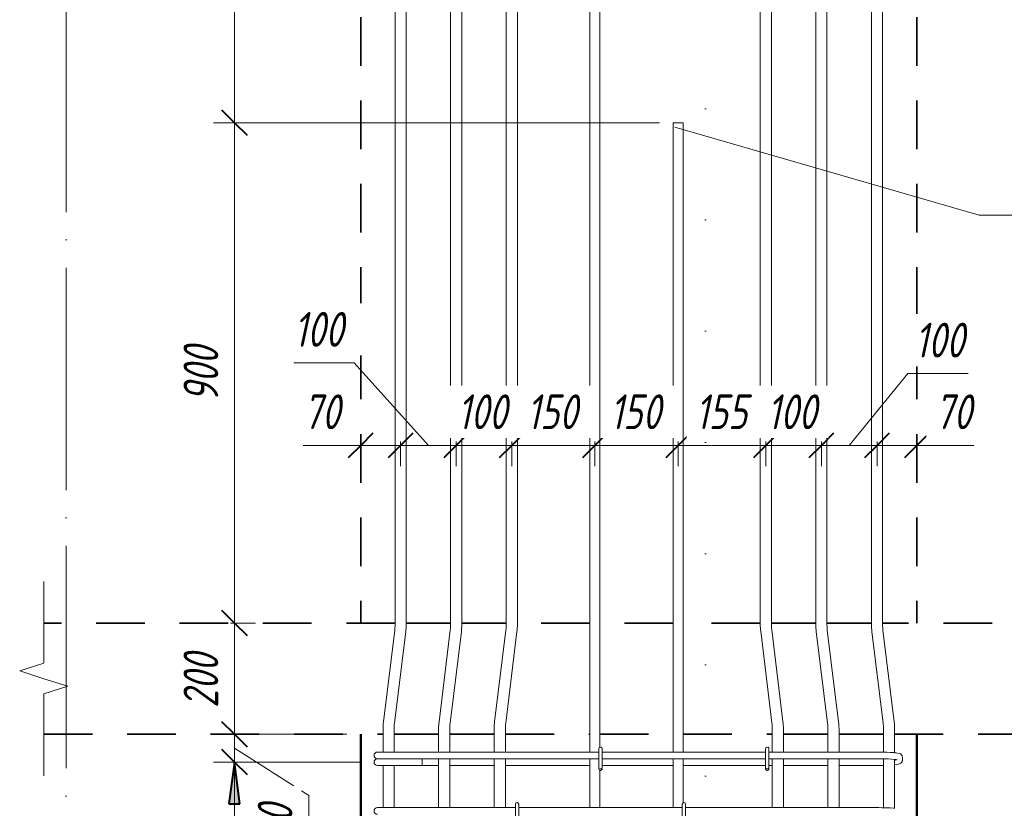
# Model space of a CAD drawing. Header units: millimetres. Extents: x 16773 to 28581, y -118926 to 7806.
# Tile 29 of 35: x 19951 to 21722, y 3767 to 5185. Entities that reach past the tile are written whole.
import ezdxf

# ---------------------------------------------------------------- set-up
doc = ezdxf.new("R2010")
doc.units = ezdxf.units.MM
for name, pattern in [('01 Штриховая _4 мм_', [150, 87.5, -62.5]), ('ADSK_Линия разреза', [400, 0, -200, 0, -200]), ('ADSK_Линия сетки', [500, 400, -50, 0, -50]), ('ADSK_Пунктирная_п5', [100, 0, -100])]:
    doc.linetypes.add(name, pattern=pattern)
for name, color, linetype, lineweight in [('A-____-____-DIMS', 211, 'Continuous', 9), ('A-____-____-DIMS-25', 211, 'Continuous', 9), ('A-____-NOTE-TEXT', 131, 'Continuous', 20), ('A-DETL-GENF-OTLN', 92, 'Continuous', 20), ('A-FLOR-____-MCUT', 192, 'Continuous', 50), ('G-____-____-SYMB', 111, 'ADSK_Пунктирная_п5', 20), ('S-COLS-____-OTLN', 52, 'Continuous', 20), ('S-GRID-____-OTLN', 1, 'Continuous', 9), ('S-RBAR-____-IDEN', 171, 'Continuous', 20), ('S-RBAR-____-OTLN', 171, 'Continuous', 100)]:
    doc.layers.add(name, color=color, linetype=linetype, lineweight=lineweight)
doc.styles.add('GOST Common_I_5', font='GOST_Common Italic.ttf', dxfattribs={"width": 0.8, "height": 62.5})
doc.dimstyles.new('ADSK_Для_арматуры_Основной_2_5_мм_шаг_кол-во_Стрелки_точный', dxfattribs={"dimscale": 304.8, "dimtxt": 0.206224, "dimasz": 0, "dimexe": 0.123031, "dimexo": 0.000403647, "dimgap": 0.032808, "dimtad": 1, "dimdec": 0, "dimlfac": 304.8, "dimdsep": 46, "dimtxsty": 'GOST Common_I_5', "dimblk2": 'NONE', "dimsah": 1, "dimcen": 0.09, "dimdle": 0.123031, "dimazin": 0, "dimtfac": 1, "dimtdec": 4, "dimtix": 1, "dimtmove": 0, "dimatfit": 3, "dimfxl": 1, "dimtvp": 1, "dimtfill": 1, "dimtolj": 1, "dimtzin": 0, "dimarcsym": 2})
doc.dimstyles.new('ADSK_Округление_5мм__Узкий__3', dxfattribs={"dimscale": 304.8, "dimtxt": 0.206224, "dimasz": 0.147638, "dimexe": 0.123031, "dimexo": 0.000269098, "dimgap": 0.032808, "dimtad": 1, "dimdec": 0, "dimlfac": 304.8, "dimrnd": 5, "dimdsep": 46, "dimtxsty": 'GOST Common_I_5', "dimblk1": 'OBLIQUE', "dimblk2": 'OBLIQUE', "dimsah": 1, "dimcen": 0.09, "dimdle": 0.123031, "dimazin": 0, "dimtfac": 1, "dimtdec": 4, "dimtix": 1, "dimtmove": 1, "dimatfit": 3, "dimfxl": 1, "dimtvp": 1, "dimtfill": 1, "dimtolj": 1, "dimtzin": 0, "dimlwd": 20, "dimlwe": 20, "dimarcsym": 2})
doc.dimstyles.new('ADSK_Округление_5мм__Узкий__4', dxfattribs={"dimscale": 304.8, "dimtxt": 0.206224, "dimasz": 0.147638, "dimexe": 0.123031, "dimexo": 0.000269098, "dimgap": 0.032808, "dimtad": 1, "dimdec": 0, "dimlfac": 304.8, "dimrnd": 5, "dimdsep": 46, "dimtxsty": 'GOST Common_I_5', "dimblk1": 'OBLIQUE', "dimblk2": 'OBLIQUE', "dimsah": 1, "dimcen": 0.09, "dimdle": 0.123031, "dimazin": 0, "dimtfac": 1, "dimtdec": 4, "dimtix": 1, "dimtmove": 0, "dimatfit": 3, "dimfxl": 1, "dimtvp": 1, "dimtfill": 1, "dimtolj": 1, "dimtzin": 0, "dimlwd": 20, "dimlwe": 20, "dimarcsym": 2})

# ---------------------------------------------------------------- blocks, each defined once
blk = doc.blocks.new('ADSK_Обрыв_Линия - ADSK_Обрыв_линия-1072157-КЖ1_ПЭ_ВЭ1_Армирование_Пилоны_Пм-1_1_1-1')
at = {"layer": 'A-DETL-GENF-OTLN'}
for p, q in [((-5434.8, 4100), (-5434.8, 4027.5)), ((-5434.8, 3971.8), (-5434.8, 3900))]:
    blk.add_line(p, q, dxfattribs=at)
blk = doc.blocks.new('DIMBLOCK26-КЖ1_ПЭ_ВЭ1_Армирование_Пилоны_Пм-1_1_1-1')
at = {"layer": 'A-____-____-DIMS-25', "lineweight": 40}
for points in [[(20337.5, 3850), (20327.6, 3775), (20347.3, 3775)], [(20337.5, 2950), (20347.3, 3025), (20327.6, 3025)]]:
    blk.add_hatch(color=256, dxfattribs=at).paths.add_polyline_path(points)
at = {"layer": 'A-____-____-DIMS-25'}
for p, q in [((20337.5, 2912.5), (20337.5, 3887.5)), ((20337.5, 3850), (20300, 3850)), ((20337.5, 3850), (20551, 3850)), ((20337.5, 2950), (20300, 2950)), ((20337.5, 2950), (20551, 2950))]:
    blk.add_line(p, q, dxfattribs=at)
at = {"layer": 'A-____-____-DIMS-25', "lineweight": 40}
for p, q in [((20337.5, 3850), (20327.6, 3775)), ((20347.3, 3775), (20337.5, 3850)), ((20327.6, 3775), (20347.3, 3775)), ((20347.3, 3025), (20327.6, 3025)), ((20327.6, 3025), (20337.5, 2950)), ((20337.5, 2950), (20347.3, 3025))]:
    blk.add_line(p, q, dxfattribs=at)
at = {"layer": 'A-____-____-DIMS-25', "color": 0, "insert": (20245.8, 3246.6), "char_height": 62.5, "width": 368.194, "attachment_point": 1, "rotation": 90, "line_spacing_factor": 1.022761, "style": 'GOST Common_I_5', "bg_fill": 3, "box_fill_scale": 1.25, "bg_fill_color": 256, "bg_fill_true_color": 13158600, "bg_fill_transparency": 0}
blk.add_mtext('100x9=900', dxfattribs=at)
blk = doc.blocks.new('_None')
blk = doc.blocks.new('DIMBLOCK29-КЖ1_ПЭ_ВЭ1_Армирование_Пилоны_Пм-1_1_1-1')
at = {"layer": 'A-____-____-DIMS-25', "lineweight": 20}
for p, q in [((20337.5, 3937.5), (20337.5, 3812.5)), ((20337.5, 3900), (20300, 3900)), ((20337.5, 3900), (20539.6, 3900)), ((20471, 3790), (20337.5, 3875)), ((20337.5, 3850), (20300, 3850)), ((20337.5, 3850), (20563.5, 3850)), ((20471, 3707.2), (20471, 3790))]:
    blk.add_line(p, q, dxfattribs=at)
at = {"layer": 'A-____-____-DIMS-25', "lineweight": 40}
for p, q in [((20337.5, 3900), (20315, 3922.5)), ((20337.5, 3900), (20360, 3877.5)), ((20337.5, 3850), (20315, 3872.5)), ((20337.5, 3850), (20360, 3827.5))]:
    blk.add_line(p, q, dxfattribs=at)
at = {"layer": 'A-____-____-DIMS-25', "color": 0, "lineweight": 20, "insert": (20379.3, 3707.2), "char_height": 62.5, "width": 84.378, "attachment_point": 1, "rotation": 90, "line_spacing_factor": 1.022761, "style": 'GOST Common_I_5', "bg_fill": 3, "box_fill_scale": 1.25, "bg_fill_color": 256, "bg_fill_true_color": 13158600, "bg_fill_transparency": 0}
blk.add_mtext('50', dxfattribs=at)
blk = doc.blocks.new('_Oblique')
at = {"color": 0, "linetype": 'ByBlock', "lineweight": -2}
blk.add_line((-0.5, -0.5), (0.5, 0.5), dxfattribs=at)
blk = doc.blocks.new('DIMBLOCK33-КЖ1_ПЭ_ВЭ1_Армирование_Пилоны_Пм-1_1_1-1')
at = {"layer": 'A-____-____-DIMS-25', "lineweight": 40}
for p, q in [((20337.5, 4100), (20315, 4122.5)), ((20337.5, 4100), (20360, 4077.5)), ((20337.5, 3900), (20315, 3922.5)), ((20337.5, 3900), (20360, 3877.5))]:
    blk.add_line(p, q, dxfattribs=at)
at = {"layer": 'A-____-____-DIMS-25', "lineweight": 20}
for p, q in [((20337.5, 4100), (20330.6, 4100)), ((20337.5, 3862.5), (20337.5, 4100)), ((20337.5, 4100), (20375, 4100)), ((20337.5, 3900), (20330.6, 3900)), ((20337.5, 3900), (20375, 3900))]:
    blk.add_line(p, q, dxfattribs=at)
at = {"layer": 'A-____-____-DIMS-25', "color": 0, "lineweight": 20, "insert": (20245.8, 3947.3), "char_height": 62.5, "width": 126.567, "attachment_point": 1, "rotation": 90, "line_spacing_factor": 1.022761, "style": 'GOST Common_I_5', "bg_fill": 3, "box_fill_scale": 1.25, "bg_fill_color": 256, "bg_fill_true_color": 13158600, "bg_fill_transparency": 0}
blk.add_mtext('200', dxfattribs=at)
blk = doc.blocks.new('DIMBLOCK34-КЖ1_ПЭ_ВЭ1_Армирование_Пилоны_Пм-1_1_1-1')
at = {"layer": 'A-____-____-DIMS-25', "lineweight": 40}
for p, q in [((20337.5, 5000), (20315, 5022.5)), ((20337.5, 5000), (20360, 4977.5)), ((20337.5, 4100), (20315, 4122.5)), ((20337.5, 4100), (20360, 4077.5))]:
    blk.add_line(p, q, dxfattribs=at)
at = {"layer": 'A-____-____-DIMS-25', "lineweight": 20}
for p, q in [((20337.5, 5000), (20300, 5000)), ((20337.5, 4100), (20337.5, 5000)), ((20337.5, 5000), (21101.6, 5000)), ((20337.5, 4100), (20330.6, 4100)), ((20337.5, 4100), (20375, 4100))]:
    blk.add_line(p, q, dxfattribs=at)
at = {"layer": 'A-____-____-DIMS-25', "color": 0, "lineweight": 20, "insert": (20245.8, 4497.3), "char_height": 62.5, "width": 126.567, "attachment_point": 1, "rotation": 90, "line_spacing_factor": 1.022761, "style": 'GOST Common_I_5', "bg_fill": 3, "box_fill_scale": 1.25, "bg_fill_color": 256, "bg_fill_true_color": 13158600, "bg_fill_transparency": 0}
blk.add_mtext('900', dxfattribs=at)
blk = doc.blocks.new('DIMBLOCK35-КЖ1_ПЭ_ВЭ1_Армирование_Пилоны_Пм-1_1_1-1')
at = {"layer": 'A-____-____-DIMS-25', "lineweight": 40}
for p, q in [((20337.5, 5900), (20315, 5922.5)), ((20337.5, 5900), (20360, 5877.5)), ((20337.5, 5000), (20315, 5022.5)), ((20337.5, 5000), (20360, 4977.5))]:
    blk.add_line(p, q, dxfattribs=at)
at = {"layer": 'A-____-____-DIMS-25', "lineweight": 20}
for p, q in [((20337.5, 5900), (20300, 5900)), ((20337.5, 5000), (20337.5, 5900)), ((20337.5, 5900), (20951.6, 5900)), ((20337.5, 5000), (20300, 5000)), ((20337.5, 5000), (21101.6, 5000))]:
    blk.add_line(p, q, dxfattribs=at)
at = {"layer": 'A-____-____-DIMS-25', "color": 0, "lineweight": 20, "insert": (20245.8, 5397.3), "char_height": 62.5, "width": 126.567, "attachment_point": 1, "rotation": 90, "line_spacing_factor": 1.022761, "style": 'GOST Common_I_5', "bg_fill": 3, "box_fill_scale": 1.25, "bg_fill_color": 256, "bg_fill_true_color": 13158600, "bg_fill_transparency": 0}
blk.add_mtext('900', dxfattribs=at)
blk = doc.blocks.new('Ricom_Марка_АрматурныйСтержень - Поз_ тип_Шаг-995026-КЖ1_ПЭ_ВЭ1_Армирование_Пилоны_Пм-1_1_1-1')
at = {"layer": 'S-RBAR-____-IDEN'}
blk.add_line((-5712.8, 5623.1), (-5212.8, 5623.1), dxfattribs=at)
blk = doc.blocks.new('DIMBLOCK37-КЖ1_ПЭ_ВЭ1_Армирование_Пилоны_Пм-1_1_1-1')
at = {"layer": 'A-____-____-DIMS-25', "lineweight": 40}
for p, q in [((20564.6, 4419.6), (20587.1, 4442.1)), ((20636.2, 4419.6), (20658.7, 4442.1)), ((20564.6, 4419.6), (20542.1, 4397.1)), ((20636.2, 4419.6), (20613.7, 4397.1))]:
    blk.add_line(p, q, dxfattribs=at)
at = {"layer": 'A-____-____-DIMS-25', "lineweight": 20}
for p, q in [((20564.6, 4419.6), (20564.6, 4426.5)), ((20636.2, 4419.6), (20636.2, 4426.5)), ((20461.1, 4419.6), (20543.9, 4419.6)), ((20527.1, 4419.6), (20636.2, 4419.6)), ((20543.9, 4419.6), (20600.4, 4419.6)), ((20564.6, 4419.6), (20564.6, 4382.1)), ((20636.2, 4419.6), (20636.2, 4382.1))]:
    blk.add_line(p, q, dxfattribs=at)
at = {"layer": 'A-____-____-DIMS-25', "color": 0, "lineweight": 20, "insert": (20461.1, 4511.3), "char_height": 62.5, "width": 84.378, "attachment_point": 1, "line_spacing_factor": 1.022761, "style": 'GOST Common_I_5', "bg_fill": 3, "box_fill_scale": 1.25, "bg_fill_color": 256, "bg_fill_true_color": 13158600, "bg_fill_transparency": 0}
blk.add_mtext('70', dxfattribs=at)
blk = doc.blocks.new('DIMBLOCK38-КЖ1_ПЭ_ВЭ1_Армирование_Пилоны_Пм-1_1_1-1')
at = {"layer": 'A-____-____-DIMS-25', "lineweight": 20}
for p, q in [((20444.1, 4567.9), (20552.5, 4567.9)), ((20552.5, 4567.9), (20686.2, 4419.6)), ((20636.2, 4419.6), (20636.2, 4426.5)), ((20736.2, 4419.6), (20736.2, 4426.5)), ((20636.2, 4419.6), (20736.2, 4419.6)), ((20636.2, 4419.6), (20636.2, 4382.1)), ((20736.2, 4419.6), (20736.2, 4382.1))]:
    blk.add_line(p, q, dxfattribs=at)
at = {"layer": 'A-____-____-DIMS-25', "lineweight": 40}
for p, q in [((20636.2, 4419.6), (20658.7, 4442.1)), ((20736.2, 4419.6), (20758.7, 4442.1)), ((20636.2, 4419.6), (20613.7, 4397.1)), ((20736.2, 4419.6), (20713.7, 4397.1))]:
    blk.add_line(p, q, dxfattribs=at)
at = {"layer": 'A-____-____-DIMS-25', "color": 0, "lineweight": 20, "insert": (20444.1, 4659.5), "char_height": 62.5, "width": 115.061, "attachment_point": 1, "line_spacing_factor": 1.022761, "style": 'GOST Common_I_5', "bg_fill": 3, "box_fill_scale": 1.25, "bg_fill_color": 256, "bg_fill_true_color": 13158600, "bg_fill_transparency": 0}
blk.add_mtext('100', dxfattribs=at)
blk = doc.blocks.new('DIMBLOCK39-КЖ1_ПЭ_ВЭ1_Армирование_Пилоны_Пм-1_1_1-1')
at = {"layer": 'A-____-____-DIMS-25', "lineweight": 40}
for p, q in [((20736.2, 4419.6), (20758.7, 4442.1)), ((20836.2, 4419.6), (20858.7, 4442.1)), ((20736.2, 4419.6), (20713.7, 4397.1)), ((20836.2, 4419.6), (20813.7, 4397.1))]:
    blk.add_line(p, q, dxfattribs=at)
at = {"layer": 'A-____-____-DIMS-25', "lineweight": 20}
for p, q in [((20736.2, 4419.6), (20736.2, 4426.5)), ((20836.2, 4419.6), (20836.2, 4426.5)), ((20736.2, 4419.6), (20836.2, 4419.6)), ((20736.2, 4419.6), (20736.2, 4382.1)), ((20836.2, 4419.6), (20836.2, 4382.1))]:
    blk.add_line(p, q, dxfattribs=at)
at = {"layer": 'A-____-____-DIMS-25', "color": 0, "lineweight": 20, "insert": (20738.2, 4511.3), "char_height": 62.5, "width": 115.061, "attachment_point": 1, "line_spacing_factor": 1.022761, "style": 'GOST Common_I_5', "bg_fill": 3, "box_fill_scale": 1.25, "bg_fill_color": 256, "bg_fill_true_color": 13158600, "bg_fill_transparency": 0}
blk.add_mtext('100', dxfattribs=at)
blk = doc.blocks.new('DIMBLOCK40-КЖ1_ПЭ_ВЭ1_Армирование_Пилоны_Пм-1_1_1-1')
at = {"layer": 'A-____-____-DIMS-25', "lineweight": 40}
for p, q in [((20836.2, 4419.6), (20858.7, 4442.1)), ((20985.6, 4419.6), (21008.1, 4442.1)), ((20836.2, 4419.6), (20813.7, 4397.1)), ((20985.6, 4419.6), (20963.1, 4397.1))]:
    blk.add_line(p, q, dxfattribs=at)
at = {"layer": 'A-____-____-DIMS-25', "lineweight": 20}
for p, q in [((20836.2, 4419.6), (20836.2, 4426.5)), ((20985.6, 4419.6), (20985.6, 4426.5)), ((20836.2, 4419.6), (20985.6, 4419.6)), ((20836.2, 4419.6), (20836.2, 4382.1)), ((20985.6, 4419.6), (20985.6, 4382.1))]:
    blk.add_line(p, q, dxfattribs=at)
at = {"layer": 'A-____-____-DIMS-25', "color": 0, "lineweight": 20, "insert": (20862.9, 4511.3), "char_height": 62.5, "width": 115.061, "attachment_point": 1, "line_spacing_factor": 1.022761, "style": 'GOST Common_I_5', "bg_fill": 3, "box_fill_scale": 1.25, "bg_fill_color": 256, "bg_fill_true_color": 13158600, "bg_fill_transparency": 0}
blk.add_mtext('150', dxfattribs=at)
blk = doc.blocks.new('DIMBLOCK41-КЖ1_ПЭ_ВЭ1_Армирование_Пилоны_Пм-1_1_1-1')
at = {"layer": 'A-____-____-DIMS-25', "lineweight": 40}
for p, q in [((20985.6, 4419.6), (21008.1, 4442.1)), ((21135.6, 4419.6), (21158.1, 4442.1)), ((20985.6, 4419.6), (20963.1, 4397.1)), ((21135.6, 4419.6), (21113.1, 4397.1))]:
    blk.add_line(p, q, dxfattribs=at)
at = {"layer": 'A-____-____-DIMS-25', "lineweight": 20}
for p, q in [((20985.6, 4419.6), (20985.6, 4426.5)), ((21135.6, 4419.6), (21135.6, 4426.5)), ((20985.6, 4419.6), (21135.6, 4419.6)), ((20985.6, 4419.6), (20985.6, 4382.1)), ((21135.6, 4419.6), (21135.6, 4382.1))]:
    blk.add_line(p, q, dxfattribs=at)
at = {"layer": 'A-____-____-DIMS-25', "color": 0, "lineweight": 20, "insert": (21012.6, 4511.3), "char_height": 62.5, "width": 115.061, "attachment_point": 1, "line_spacing_factor": 1.022761, "style": 'GOST Common_I_5', "bg_fill": 3, "box_fill_scale": 1.25, "bg_fill_color": 256, "bg_fill_true_color": 13158600, "bg_fill_transparency": 0}
blk.add_mtext('150', dxfattribs=at)
blk = doc.blocks.new('DIMBLOCK42-КЖ1_ПЭ_ВЭ1_Армирование_Пилоны_Пм-1_1_1-1')
at = {"layer": 'A-____-____-DIMS-25', "lineweight": 40}
for p, q in [((21135.6, 4419.6), (21158.1, 4442.1)), ((21293, 4419.6), (21315.5, 4442.1)), ((21135.6, 4419.6), (21113.1, 4397.1)), ((21293, 4419.6), (21270.5, 4397.1))]:
    blk.add_line(p, q, dxfattribs=at)
at = {"layer": 'A-____-____-DIMS-25', "lineweight": 20}
for p, q in [((21135.6, 4419.6), (21135.6, 4426.5)), ((21293, 4419.6), (21293, 4426.5)), ((21135.6, 4419.6), (21293, 4419.6)), ((21135.6, 4419.6), (21135.6, 4382.1)), ((21293, 4419.6), (21293, 4382.1))]:
    blk.add_line(p, q, dxfattribs=at)
at = {"layer": 'A-____-____-DIMS-25', "color": 0, "lineweight": 20, "insert": (21166.3, 4511.3), "char_height": 62.5, "width": 115.061, "attachment_point": 1, "line_spacing_factor": 1.022761, "style": 'GOST Common_I_5', "bg_fill": 3, "box_fill_scale": 1.25, "bg_fill_color": 256, "bg_fill_true_color": 13158600, "bg_fill_transparency": 0}
blk.add_mtext('155', dxfattribs=at)
blk = doc.blocks.new('DIMBLOCK43-КЖ1_ПЭ_ВЭ1_Армирование_Пилоны_Пм-1_1_1-1')
at = {"layer": 'A-____-____-DIMS-25', "lineweight": 40}
for p, q in [((21293, 4419.6), (21315.5, 4442.1)), ((21393, 4419.6), (21415.5, 4442.1)), ((21293, 4419.6), (21270.5, 4397.1)), ((21393, 4419.6), (21370.5, 4397.1))]:
    blk.add_line(p, q, dxfattribs=at)
at = {"layer": 'A-____-____-DIMS-25', "lineweight": 20}
for p, q in [((21293, 4419.6), (21293, 4426.5)), ((21393, 4419.6), (21393, 4426.5)), ((21293, 4419.6), (21393, 4419.6)), ((21293, 4419.6), (21293, 4382.1)), ((21393, 4419.6), (21393, 4382.1))]:
    blk.add_line(p, q, dxfattribs=at)
at = {"layer": 'A-____-____-DIMS-25', "color": 0, "lineweight": 20, "insert": (21295, 4511.3), "char_height": 62.5, "width": 115.061, "attachment_point": 1, "line_spacing_factor": 1.022761, "style": 'GOST Common_I_5', "bg_fill": 3, "box_fill_scale": 1.25, "bg_fill_color": 256, "bg_fill_true_color": 13158600, "bg_fill_transparency": 0}
blk.add_mtext('100', dxfattribs=at)
blk = doc.blocks.new('DIMBLOCK44-КЖ1_ПЭ_ВЭ1_Армирование_Пилоны_Пм-1_1_1-1')
at = {"layer": 'A-____-____-DIMS-25', "lineweight": 20}
for p, q in [((21548.2, 4548.6), (21443, 4419.6)), ((21656.6, 4548.6), (21548.2, 4548.6)), ((21393, 4419.6), (21393, 4426.5)), ((21493, 4419.6), (21493, 4426.5)), ((21393, 4419.6), (21493, 4419.6)), ((21393, 4419.6), (21393, 4382.1)), ((21493, 4419.6), (21493, 4382.1))]:
    blk.add_line(p, q, dxfattribs=at)
at = {"layer": 'A-____-____-DIMS-25', "lineweight": 40}
for p, q in [((21393, 4419.6), (21415.5, 4442.1)), ((21493, 4419.6), (21515.5, 4442.1)), ((21393, 4419.6), (21370.5, 4397.1)), ((21493, 4419.6), (21470.5, 4397.1))]:
    blk.add_line(p, q, dxfattribs=at)
at = {"layer": 'A-____-____-DIMS-25', "color": 0, "lineweight": 20, "insert": (21560.7, 4640.2), "char_height": 62.5, "width": 115.061, "attachment_point": 1, "line_spacing_factor": 1.022761, "style": 'GOST Common_I_5', "bg_fill": 3, "box_fill_scale": 1.25, "bg_fill_color": 256, "bg_fill_true_color": 13158600, "bg_fill_transparency": 0}
blk.add_mtext('100', dxfattribs=at)
blk = doc.blocks.new('DIMBLOCK45-КЖ1_ПЭ_ВЭ1_Армирование_Пилоны_Пм-1_1_1-1')
at = {"layer": 'A-____-____-DIMS-25', "lineweight": 40}
for p, q in [((21493, 4419.6), (21515.5, 4442.1)), ((21564.6, 4419.6), (21587.1, 4442.1)), ((21493, 4419.6), (21470.5, 4397.1)), ((21564.6, 4419.6), (21542.1, 4397.1))]:
    blk.add_line(p, q, dxfattribs=at)
at = {"layer": 'A-____-____-DIMS-25', "lineweight": 20}
for p, q in [((21493, 4419.6), (21493, 4426.5)), ((21564.6, 4419.6), (21564.6, 4426.5)), ((21493, 4419.6), (21602.1, 4419.6)), ((21493, 4419.6), (21493, 4382.1)), ((21584.5, 4419.6), (21528.8, 4419.6)), ((21564.6, 4419.6), (21564.6, 4382.1)), ((21667.3, 4419.6), (21584.5, 4419.6))]:
    blk.add_line(p, q, dxfattribs=at)
at = {"layer": 'A-____-____-DIMS-25', "color": 0, "lineweight": 20, "insert": (21597, 4511.3), "char_height": 62.5, "width": 84.378, "attachment_point": 1, "line_spacing_factor": 1.022761, "style": 'GOST Common_I_5', "bg_fill": 3, "box_fill_scale": 1.25, "bg_fill_color": 256, "bg_fill_true_color": 13158600, "bg_fill_transparency": 0}
blk.add_mtext('70', dxfattribs=at)

msp = doc.modelspace()

# ---------------------------------------------------------------- hatches: boundary and pattern name
at = {"layer": 'S-RBAR-____-OTLN', "lineweight": 20}
for points in [[(20997.8622, 3837.302), (20998.458, 3838), (20994.5603, 3837.7367), (20995.5603, 3837.605)], [(21297.8622, 3837.302), (21298.458, 3838), (21292.5603, 3838), (21295.5603, 3837.605)]]:
    msp.add_hatch(color=256, dxfattribs=at).paths.add_polyline_path(points)
h = msp.add_hatch(color=256, dxfattribs=at)
edge = h.paths.add_edge_path()
edge.add_arc((20995.5603, 3838), 3, 339.0594289, 360)
edge.add_line((20998.5603, 3838), (20995.5603, 3838))
edge.add_line((20995.5603, 3838), (20998.3621, 3836.9278))
h = msp.add_hatch(color=256, dxfattribs=at)
edge = h.paths.add_edge_path()
edge.add_arc((21295.5603, 3838), 3, 339.0594289, 360)
edge.add_line((21298.5603, 3838), (21295.5603, 3838))
edge.add_line((21295.5603, 3838), (21298.3621, 3836.9278))

# ---------------------------------------------------------------- linework, layer by layer
at = {"layer": 'A-____-NOTE-TEXT'}
for p, q in [((19994.56, 4100), (19994.56, 4175)), ((19994.56, 4028.1543), (19951.2349, 4014.0772)), ((19951.2349, 4014.0772), (19994.56, 4000)), ((19994.56, 4000), (20037.8612, 3986.25)), ((19994.56, 3972.5), (20037.8612, 3986.25)), ((19994.56, 3900), (19994.56, 3825))]:
    msp.add_line(p, q, dxfattribs=at)
at = {"layer": 'A-FLOR-____-MCUT', "linetype": '01 Штриховая _4 мм_', "lineweight": 35}
for p, q in [((20626.1683, 4100), (19994.56, 4100)), ((20726.1683, 4100), (20646.1683, 4100)), ((20826.1683, 4100), (20746.1683, 4100)), ((20976.5603, 4100), (20846.1683, 4100)), ((21126.5603, 4100), (20994.5603, 4100)), ((21282.9522, 4100), (21144.5603, 4100)), ((21382.9522, 4100), (21302.9522, 4100)), ((21482.9522, 4100), (21402.9522, 4100)), ((21999.728, 4100), (21502.9522, 4100)), ((19994.56, 3900), (20604.5603, 3900)), ((20624.5603, 3900), (20704.5603, 3900)), ((20724.5603, 3900), (20804.5603, 3900)), ((20824.5603, 3900), (20976.5603, 3900)), ((20994.5603, 3900), (21126.5603, 3900)), ((21144.5603, 3900), (21304.5603, 3900)), ((21324.5603, 3900), (21404.5603, 3900)), ((21424.5603, 3900), (21504.5603, 3900)), ((21524.5603, 3900), (21999.728, 3900))]:
    msp.add_line(p, q, dxfattribs=at)
at = {"layer": 'G-____-____-SYMB', "linetype": 'ADSK_Линия разреза'}
msp.add_line((21184.56, 7026.1222), (21184.56, -1259.1398), dxfattribs=at)
at = {"layer": 'S-COLS-____-OTLN', "linetype": '01 Штриховая _4 мм_', "lineweight": 35}
for p, q in [((20564.56, 6540), (20564.56, 4100.0496)), ((21564.56, 6540), (21564.56, 4100.0496))]:
    msp.add_line(p, q, dxfattribs=at)
at = {"layer": 'S-COLS-____-OTLN', "lineweight": 50}
for p, q in [((20564.56, 3900), (20564.56, -159.9504)), ((21564.56, 3900), (21564.56, -159.9504))]:
    msp.add_line(p, q, dxfattribs=at)
at = {"layer": 'S-GRID-____-OTLN', "linetype": 'ADSK_Линия сетки'}
msp.add_line((20034.56, -1662.0625), (20034.56, 7313.1011), dxfattribs=at)
at = {"layer": 'S-RBAR-____-IDEN'}
msp.add_line((21676.3223, 4833.6952), (21721.8072, 4833.6952), dxfattribs=at)
at = {"layer": 'S-RBAR-____-OTLN', "lineweight": 20}
for p, q in [((20626.1683, 6190.9137), (20626.1683, 4097.03)), ((20646.1683, 6190.9137), (20646.1683, 4097.03)), ((20726.1683, 6190.9137), (20726.1683, 4097.03)), ((20746.1683, 6190.9137), (20746.1683, 4097.03)), ((20826.1683, 6190.9137), (20826.1683, 4097.03)), ((20846.1683, 6190.9137), (20846.1683, 4097.03)), ((21282.9522, 6191.4934), (21282.9522, 4097.6097)), ((21302.9522, 6191.4934), (21302.9522, 4097.6097)), ((21382.9522, 6190.9137), (21382.9522, 4097.03)), ((21402.9522, 6190.9137), (21402.9522, 4097.03)), ((21482.9522, 6190.9137), (21482.9522, 4097.03)), ((21502.9522, 6190.9137), (21502.9522, 4097.03)), ((20976.5603, 3868), (20976.5603, 5900)), ((20994.5603, 3876.8052), (20994.5603, 5900)), ((21144.5603, 5000), (21126.5603, 5000)), ((21126.5603, 3868), (21126.5603, 5000)), ((21144.5603, 3868), (21144.5603, 5000)), ((20625.572, 4087.2804), (20605.3056, 3922.2243)), ((20645.4229, 4084.843), (20625.1566, 3919.7869)), ((20725.572, 4087.2804), (20705.3056, 3922.2243)), ((20745.4229, 4084.843), (20725.1566, 3919.7869)), ((20825.572, 4087.2804), (20805.3056, 3922.2243)), ((20845.4229, 4084.843), (20825.1566, 3919.7869)), ((21283.6976, 4085.4227), (21303.9639, 3920.3666)), ((21303.5485, 4087.8601), (21323.8149, 3922.804)), ((21383.6976, 4084.843), (21403.9639, 3919.7869)), ((21403.5485, 4087.2804), (21423.8149, 3922.2243)), ((21483.6976, 4084.843), (21503.9639, 3919.7869)), ((21503.5485, 4087.2804), (21523.8149, 3922.2243)), ((20604.5603, 3910.0374), (20604.5603, 3868)), ((20624.5603, 3910.0374), (20624.5603, 3868)), ((20704.5603, 3910.0374), (20704.5603, 3868)), ((20724.5603, 3910.0374), (20724.5603, 3868)), ((20804.5603, 3910.0374), (20804.5603, 3868)), ((20824.5603, 3910.0374), (20824.5603, 3868)), ((21304.5603, 3910.6171), (21304.5603, 3868)), ((21324.5603, 3910.6171), (21324.5603, 3868)), ((21404.5603, 3910.0374), (21404.5603, 3868)), ((21424.5603, 3910.0374), (21424.5603, 3868)), ((21504.5603, 3910.0374), (21504.5603, 3867.9002)), ((21524.5603, 3910.0374), (21524.5603, 3866.8403)), ((20594.4689, 3868), (20605.013, 3868)), ((20605.013, 3868), (20630.4689, 3868)), ((20992.5603, 3868), (20630.4689, 3868)), ((20992.5603, 3874), (20992.5603, 3838)), ((20998.5603, 3874), (20998.5603, 3838)), ((21292.5603, 3868), (20998.5603, 3868)), ((21292.5603, 3874), (21292.5603, 3838)), ((21298.5603, 3874), (21298.5603, 3838)), ((21496.4689, 3868), (21298.5603, 3868)), ((21501.8282, 3867.9657), (21496.4689, 3868)), ((21506.1444, 3867.8622), (21501.8282, 3867.9657)), ((21510.4606, 3867.7587), (21506.1444, 3867.8622)), ((21516.8161, 3867.4644), (21510.4606, 3867.7587)), ((21522.4425, 3867.0642), (21516.8161, 3867.4644)), ((21524.8079, 3866.8142), (21522.4425, 3867.0642)), ((21527.1732, 3866.5642), (21524.8079, 3866.8142)), ((21529.8698, 3866.0601), (21527.1732, 3866.5642)), ((21532.5663, 3865.556), (21529.8698, 3866.0601)), ((21535.105, 3864.5201), (21532.5663, 3865.556)), ((21536.2582, 3863.6923), (21535.105, 3864.5201)), ((21537.6447, 3861.9941), (21536.2582, 3863.6923)), ((21537.9661, 3861.3438), (21537.6447, 3861.9941)), ((21538.4068, 3859.7612), (21537.9661, 3861.3438)), ((20594.4689, 3856), (20595.6955, 3856)), ((20594.4689, 3844), (20655.9247, 3844)), ((20596.019, 3856), (20596.9184, 3856)), ((20596.9148, 3856), (20599.951, 3856)), ((20599.9401, 3856), (20602.2405, 3856)), ((20602.234, 3856), (20606.421, 3856)), ((20604.5603, 3844), (20604.5603, 3768)), ((20606.403, 3856), (20609.6455, 3856)), ((20609.6278, 3856), (20614.7927, 3856)), ((20614.7707, 3856), (20618.661, 3856)), ((20618.6379, 3856), (20624.4493, 3856)), ((20624.4279, 3856), (20628.5541, 3856)), ((20624.5603, 3844), (20624.5603, 3768)), ((20628.5299, 3856), (20630.4689, 3856)), ((20992.5603, 3856), (20630.4689, 3856)), ((20675.1417, 3844), (20655.9247, 3844)), ((20675.1417, 3856), (20675.1417, 3844)), ((20675.1417, 3844), (20704.5603, 3844)), ((20704.5603, 3856), (20704.5603, 3768)), ((20724.5603, 3856), (20724.5603, 3768)), ((20724.5603, 3844), (20804.5603, 3844)), ((20804.5603, 3856), (20804.5603, 3768)), ((20824.5603, 3856), (20824.5603, 3768)), ((20824.5603, 3844), (20976.5603, 3844)), ((20976.5603, 3768), (20976.5603, 3856)), ((21292.5603, 3856), (20998.5603, 3856)), ((20998.5603, 3844), (21126.5603, 3844)), ((21126.5603, 3768), (21126.5603, 3856)), ((21144.5603, 3776.8052), (21144.5603, 3856)), ((21144.5603, 3844), (21292.5603, 3844)), ((21496.4689, 3856), (21298.5603, 3856)), ((21298.5603, 3844), (21304.5603, 3844)), ((21304.5603, 3856), (21304.5603, 3768)), ((21324.5603, 3856), (21324.5603, 3768)), ((21324.5603, 3844), (21404.5603, 3844)), ((21404.5603, 3856), (21404.5603, 3768)), ((21424.5603, 3856), (21424.5603, 3768)), ((21424.5603, 3844), (21496.4689, 3844)), ((21497.3396, 3855.9991), (21496.4689, 3856)), ((21496.4689, 3844), (21501.8282, 3844.0343)), ((21505.086, 3855.9079), (21497.3396, 3855.9991)), ((21501.8282, 3844.0343), (21504.5603, 3844.0874)), ((21504.5603, 3855.9141), (21504.5603, 3767.9002)), ((21513.1616, 3855.6382), (21505.086, 3855.9079)), ((21518.8815, 3855.3072), (21513.1616, 3855.6382)), ((21523.6674, 3854.8929), (21518.8815, 3855.3072)), ((21527.2581, 3854.4287), (21523.6674, 3854.8929)), ((21524.5603, 3854.7775), (21524.5603, 3766.8403)), ((21524.5603, 3845.1416), (21524.9271, 3845.1734)), ((21524.9271, 3845.1734), (21527.9419, 3845.6128)), ((21526.4689, 3853.1187), (21526.4689, 3854.5308)), ((21529.2711, 3854.0173), (21527.2581, 3854.4287)), ((21527.9419, 3845.6128), (21530.9568, 3846.0523)), ((21529.3814, 3853.9888), (21529.2711, 3854.0173)), ((21530.9568, 3846.0523), (21533.3018, 3846.9396)), ((21533.3018, 3846.9396), (21535.6467, 3847.827)), ((21535.6467, 3847.827), (21536.9396, 3848.9994)), ((21536.9396, 3848.9994), (21537.9661, 3850.6562)), ((21537.9661, 3850.6562), (21538.4068, 3852.2388)), ((21538.4689, 3858.8813), (21538.4068, 3859.7612)), ((21538.4068, 3852.2388), (21538.4689, 3853.1187)), ((21538.4689, 3853.1187), (21538.4689, 3858.8813)), ((20998.458, 3838), (20994.5603, 3837.7367)), ((20994.5603, 3837.7367), (20995.5603, 3837.605)), ((20994.5603, 3768), (20994.5603, 3835.1948)), ((20998.5603, 3838), (20995.5603, 3838)), ((20995.5603, 3838), (20998.3621, 3836.9278)), ((20995.5603, 3837.605), (20997.8622, 3837.302)), ((20997.8622, 3837.302), (20998.458, 3838)), ((21298.458, 3838), (21292.5603, 3838)), ((21292.5603, 3838), (21295.5603, 3837.605)), ((21298.5603, 3838), (21295.5603, 3838)), ((21295.5603, 3838), (21298.3621, 3836.9278)), ((21295.5603, 3837.605), (21297.8622, 3837.302)), ((21297.8622, 3837.302), (21298.458, 3838)), ((20842.5603, 3774), (20842.5603, 3738)), ((20848.5603, 3774), (20848.5603, 3738)), ((21142.5603, 3774), (21142.5603, 3738)), ((21148.5603, 3774), (21148.5603, 3738)), ((20594.4689, 3768), (20605.013, 3768)), ((20605.013, 3768), (20630.4689, 3768)), ((20842.5603, 3768), (20630.4689, 3768)), ((21142.5603, 3768), (20848.5603, 3768)), ((21496.4689, 3768), (21148.5603, 3768)), ((21501.8282, 3767.9657), (21496.4689, 3768)), ((21506.1444, 3767.8622), (21501.8282, 3767.9657)), ((21510.4606, 3767.7587), (21506.1444, 3767.8622)), ((21516.8161, 3767.4644), (21510.4606, 3767.7587)), ((21522.4425, 3767.0642), (21516.8161, 3767.4644)), ((21524.8079, 3766.8142), (21522.4425, 3767.0642))]:
    msp.add_line(p, q, dxfattribs=at)
for centre, radius, start, end in [((20546.1683, 4097.03), 80, 353, 0), ((20546.1683, 4097.03), 100, 353, 0), ((20646.1683, 4097.03), 80, 353, 0), ((20646.1683, 4097.03), 100, 353, 0), ((20746.1683, 4097.03), 80, 353, 0), ((20746.1683, 4097.03), 100, 353, 0), ((21382.9522, 4097.6097), 100, 180, 187), ((21382.9522, 4097.6097), 80, 180, 187), ((21482.9522, 4097.03), 100, 180, 187), ((21482.9522, 4097.03), 80, 180, 187), ((21582.9522, 4097.03), 100, 180, 187), ((21582.9522, 4097.03), 80, 180, 187), ((20704.5603, 3910.0374), 100, 173, 180), ((20704.5603, 3910.0374), 80, 173, 180), ((20804.5603, 3910.0374), 100, 173, 180), ((20804.5603, 3910.0374), 80, 173, 180), ((20904.5603, 3910.0374), 100, 173, 180), ((20904.5603, 3910.0374), 80, 173, 180), ((21224.5603, 3910.6171), 80, 360, 7), ((21224.5603, 3910.6171), 100, 360, 7), ((21324.5603, 3910.0374), 80, 360, 7), ((21324.5603, 3910.0374), 100, 360, 7), ((21424.5603, 3910.0374), 80, 360, 7), ((21424.5603, 3910.0374), 100, 360, 7), ((20594.4689, 3862), 6, 90, 270), ((20995.5603, 3874), 3, 0, 180), ((20995.5603, 3874), 3, 30, 60), ((20995.5603, 3874), 3, 0, 15), ((21295.5603, 3874), 3, 0, 180), ((21295.5603, 3874), 3, 120, 148.9635857), ((21295.5603, 3874), 3, 30, 60), ((21295.5603, 3874), 3, 0, 15), ((20594.4689, 3850), 6, 90, 270), ((20594.4689, 3850), 6, 90, 105), ((20995.5603, 3838), 3, 180, 360), ((20995.5603, 3838), 3, 300, 330), ((20995.5603, 3838), 3, 339.0594289, 0), ((20995.5603, 3838), 3, 345, 360), ((21295.5603, 3838), 3, 180, 360), ((21295.5603, 3838), 3, 210, 240), ((21295.5603, 3838), 3, 300, 330), ((21295.5603, 3838), 3, 339.0594289, 0), ((21295.5603, 3838), 3, 345, 360), ((20845.5603, 3774), 3, 0, 180), ((20845.5603, 3774), 3, 120, 150), ((20845.5603, 3774), 3, 30, 60), ((20845.5603, 3774), 3, 0, 15), ((21145.5603, 3774), 3, 0, 180), ((21145.5603, 3774), 3, 30, 60), ((21145.5603, 3774), 3, 0, 15), ((20594.4689, 3762), 6, 90, 270)]:
    msp.add_arc(centre, radius, start, end, dxfattribs=at)

# ---------------------------------------------------------------- block references
at = {"layer": 'A-DETL-GENF-OTLN', "rotation": 180}
msp.add_blockref('ADSK_Обрыв_Линия - ADSK_Обрыв_линия-1072157-КЖ1_ПЭ_ВЭ1_Армирование_Пилоны_Пм-1_1_1-1', (14559.728, 8000), dxfattribs=at)
at = {"layer": 'S-RBAR-____-IDEN'}
msp.add_blockref('Ricom_Марка_АрматурныйСтержень - Поз_ тип_Шаг-995026-КЖ1_ПЭ_ВЭ1_Армирование_Пилоны_Пм-1_1_1-1', (27434.56, -789.3828), dxfattribs=at)

# ---------------------------------------------------------------- next in the draw order: dimensions: what is measured, and where the dimension line sits
at = {"layer": 'A-____-____-DIMS'}
dim = msp.add_linear_dim(base=(20337.4522, 3850), p1=(20588.4689, 2950), p2=(20588.4689, 3850), angle=90, text='100x9=900', dimstyle='ADSK_Для_арматуры_Основной_2_5_мм_шаг_кол-во_Стрелки_точный', override={"dimpost": '<>', "dimblk1": 'None', "dimblk2": 'None', "dimsah": 1, "dimfxl": 900}, dxfattribs=at)
dim.commit()
dim.dimension.update_dxf_attribs({"geometry": 'DIMBLOCK26-КЖ1_ПЭ_ВЭ1_Армирование_Пилоны_Пм-1_1_1-1', "text_midpoint": (20296.2022, 3400)})

# ---------------------------------------------------------------- next in the draw order: dimensions: what is measured, and where the dimension line sits
at = {"layer": 'A-____-____-DIMS', "lineweight": 20}
dim = msp.add_linear_dim(base=(20337.4522, 3850), p1=(20564.56, 3900), p2=(20588.4689, 3850), angle=90, dimstyle='ADSK_Округление_5мм__Узкий__3', override={"dimpost": '<>', "dimfxl": 55.422331}, dxfattribs=at)
dim.commit()
dim.dimension.update_dxf_attribs({"geometry": 'DIMBLOCK29-КЖ1_ПЭ_ВЭ1_Армирование_Пилоны_Пм-1_1_1-1', "text_midpoint": (20420.9876, 3749.403), "dimtype": 160, "text_rotation": 90})

# ---------------------------------------------------------------- next in the draw order: dimensions: what is measured, and where the dimension line sits
dim = msp.add_linear_dim(base=(20337.4522, 4100), p1=(20305.6323, 3900), p2=(20305.6323, 4100), angle=90, dimstyle='ADSK_Округление_5мм__Узкий__4', override={"dimpost": '<>', "dimfxl": 200}, dxfattribs=at)
dim.commit()
dim.dimension.update_dxf_attribs({"geometry": 'DIMBLOCK33-КЖ1_ПЭ_ВЭ1_Армирование_Пилоны_Пм-1_1_1-1', "text_midpoint": (20296.2022, 4000)})

# ---------------------------------------------------------------- next in the draw order: dimensions: what is measured, and where the dimension line sits
dim = msp.add_linear_dim(base=(20337.4522, 5000), p1=(20305.6323, 4100), p2=(21126.5603, 5000), angle=90, dimstyle='ADSK_Округление_5мм__Узкий__4', override={"dimpost": '<>', "dimfxl": 1218.163627}, dxfattribs=at)
dim.commit()
dim.dimension.update_dxf_attribs({"geometry": 'DIMBLOCK34-КЖ1_ПЭ_ВЭ1_Армирование_Пилоны_Пм-1_1_1-1', "text_midpoint": (20295.7997, 4550)})

# ---------------------------------------------------------------- next in the draw order: dimensions: what is measured, and where the dimension line sits
dim = msp.add_linear_dim(base=(20337.4522, 5900), p1=(21126.5603, 5000), p2=(20976.5603, 5900), angle=90, dimstyle='ADSK_Округление_5мм__Узкий__4', override={"dimpost": '<>', "dimfxl": 912.41438}, dxfattribs=at)
dim.commit()
dim.dimension.update_dxf_attribs({"geometry": 'DIMBLOCK35-КЖ1_ПЭ_ВЭ1_Армирование_Пилоны_Пм-1_1_1-1', "text_midpoint": (20295.7997, 5450)})
dim = msp.add_linear_dim(base=(20636.1683, 4419.6474), p1=(20564.56, 4451.4672), p2=(20636.1683, 4451.4672), dimstyle='ADSK_Округление_5мм__Узкий__3', override={"dimpost": '<>', "dimfxl": 71.608313}, dxfattribs=at)
dim.commit()
dim.dimension.update_dxf_attribs({"geometry": 'DIMBLOCK37-КЖ1_ПЭ_ВЭ1_Армирование_Пилоны_Пм-1_1_1-1', "text_midpoint": (20503.2623, 4469.6575), "dimtype": 160})

# ---------------------------------------------------------------- next in the draw order: linework, layer by layer
at = {"layer": 'S-RBAR-____-IDEN'}
msp.add_line((21129.0365, 4992.1586), (21676.3223, 4833.6952), dxfattribs=at)

# ---------------------------------------------------------------- next in the draw order: dimensions: what is measured, and where the dimension line sits
at = {"layer": 'A-____-____-DIMS', "lineweight": 20}
dim = msp.add_linear_dim(base=(20736.1683, 4419.6474), p1=(20636.1683, 4451.4672), p2=(20736.1683, 4451.4672), dimstyle='ADSK_Округление_5мм__Узкий__3', override={"dimpost": '<>', "dimfxl": 100}, dxfattribs=at)
dim.commit()
dim.dimension.update_dxf_attribs({"geometry": 'DIMBLOCK38-КЖ1_ПЭ_ВЭ1_Армирование_Пилоны_Пм-1_1_1-1', "text_midpoint": (20501.6246, 4617.8607), "dimtype": 160})

# ---------------------------------------------------------------- next in the draw order: dimensions: what is measured, and where the dimension line sits
dim = msp.add_linear_dim(base=(20836.1683, 4419.6474), p1=(20736.1683, 4451.4672), p2=(20836.1683, 4451.4672), dimstyle='ADSK_Округление_5мм__Узкий__4', override={"dimpost": '<>', "dimfxl": 100}, dxfattribs=at)
dim.commit()
dim.dimension.update_dxf_attribs({"geometry": 'DIMBLOCK39-КЖ1_ПЭ_ВЭ1_Армирование_Пилоны_Пм-1_1_1-1', "text_midpoint": (20786.1683, 4460.8974)})

# ---------------------------------------------------------------- next in the draw order: dimensions: what is measured, and where the dimension line sits
dim = msp.add_linear_dim(base=(20985.5603, 4419.6474), p1=(20836.1683, 4451.4672), p2=(20985.5603, 4451.4672), dimstyle='ADSK_Округление_5мм__Узкий__4', override={"dimpost": '<>', "dimfxl": 149.391966}, dxfattribs=at)
dim.commit()
dim.dimension.update_dxf_attribs({"geometry": 'DIMBLOCK40-КЖ1_ПЭ_ВЭ1_Армирование_Пилоны_Пм-1_1_1-1', "text_midpoint": (20910.8643, 4460.8974)})

# ---------------------------------------------------------------- next in the draw order: dimensions: what is measured, and where the dimension line sits
dim = msp.add_linear_dim(base=(21135.5603, 4419.6474), p1=(20985.5603, 4451.4672), p2=(21135.5603, 4451.4672), dimstyle='ADSK_Округление_5мм__Узкий__4', override={"dimpost": '<>', "dimfxl": 150}, dxfattribs=at)
dim.commit()
dim.dimension.update_dxf_attribs({"geometry": 'DIMBLOCK41-КЖ1_ПЭ_ВЭ1_Армирование_Пилоны_Пм-1_1_1-1', "text_midpoint": (21060.5603, 4461.2998)})

# ---------------------------------------------------------------- next in the draw order: dimensions: what is measured, and where the dimension line sits
dim = msp.add_linear_dim(base=(21292.9522, 4419.6474), p1=(21135.5603, 4451.4672), p2=(21292.9522, 4451.4672), dimstyle='ADSK_Округление_5мм__Узкий__4', override={"dimpost": '<>', "dimfxl": 157.391966}, dxfattribs=at)
dim.commit()
dim.dimension.update_dxf_attribs({"geometry": 'DIMBLOCK42-КЖ1_ПЭ_ВЭ1_Армирование_Пилоны_Пм-1_1_1-1', "text_midpoint": (21214.2562, 4461.2998)})

# ---------------------------------------------------------------- next in the draw order: dimensions: what is measured, and where the dimension line sits
dim = msp.add_linear_dim(base=(21392.9522, 4419.6474), p1=(21292.9522, 4451.4672), p2=(21392.9522, 4451.4672), dimstyle='ADSK_Округление_5мм__Узкий__4', override={"dimpost": '<>', "dimfxl": 100}, dxfattribs=at)
dim.commit()
dim.dimension.update_dxf_attribs({"geometry": 'DIMBLOCK43-КЖ1_ПЭ_ВЭ1_Армирование_Пилоны_Пм-1_1_1-1', "text_midpoint": (21342.9522, 4460.8974)})

# ---------------------------------------------------------------- next in the draw order: dimensions: what is measured, and where the dimension line sits
dim = msp.add_linear_dim(base=(21492.9522, 4419.6474), p1=(21392.9522, 4451.4672), p2=(21492.9522, 4451.4672), dimstyle='ADSK_Округление_5мм__Узкий__3', override={"dimpost": '<>', "dimfxl": 100}, dxfattribs=at)
dim.commit()
dim.dimension.update_dxf_attribs({"geometry": 'DIMBLOCK44-КЖ1_ПЭ_ВЭ1_Армирование_Пилоны_Пм-1_1_1-1', "text_midpoint": (21618.2104, 4598.5659), "dimtype": 160})

# ---------------------------------------------------------------- next in the draw order: dimensions: what is measured, and where the dimension line sits
dim = msp.add_linear_dim(base=(21564.56, 4419.6474), p1=(21492.9522, 4451.4672), p2=(21564.56, 4451.4672), dimstyle='ADSK_Округление_5мм__Узкий__3', override={"dimpost": '<>', "dimfxl": 71.607755}, dxfattribs=at)
dim.commit()
dim.dimension.update_dxf_attribs({"geometry": 'DIMBLOCK45-КЖ1_ПЭ_ВЭ1_Армирование_Пилоны_Пм-1_1_1-1', "text_midpoint": (21639.1429, 4469.6575), "dimtype": 160})

doc.saveas('drawing.dxf')
